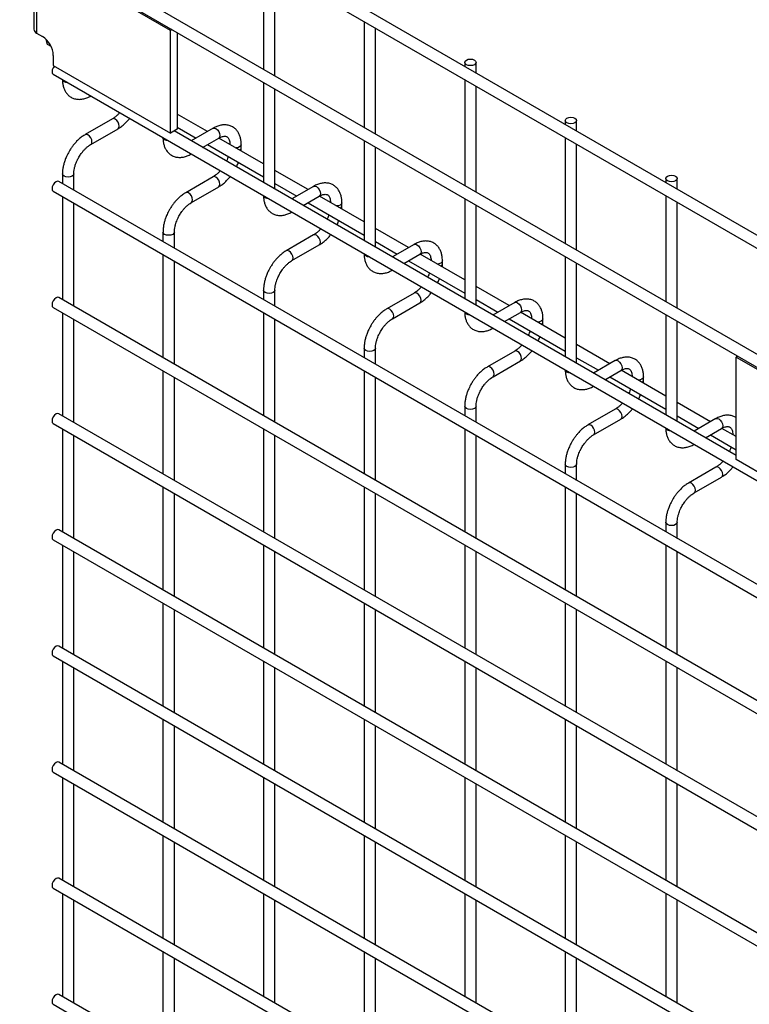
# Model space of a CAD drawing. Header units: inches. Extents: x 0.2 to 10.8, y 0.2 to 8.2.
# Tile 12 of 14: x 9.3 to 10.2, y 6.3 to 7.6. Entities that reach past the tile are written whole.
import ezdxf

# ---------------------------------------------------------------- set-up
doc = ezdxf.new("R2010")
doc.units = ezdxf.units.IN
doc.header["$MEASUREMENT"] = 0

msp = doc.modelspace()

# ---------------------------------------------------------------- linework, layer by layer
for p, q in [((10.32772, 7.20584), (9.30498, 7.79625)), ((9.29771, 7.78365), (10.32044, 7.19324)), ((9.44772, 7.54268), (9.25487, 7.65401)), ((10.32772, 7.05366), (9.30498, 7.64407)), ((9.29771, 7.63148), (10.32044, 7.04107)), ((9.56663, 7.62841), (9.56663, 7.49303)), ((9.58118, 7.48463), (9.58118, 7.62001)), ((9.2729, 7.58156), (9.2729, 7.54445)), ((9.27647, 7.57659), (9.27647, 7.53947)), ((9.6952, 7.55419), (9.6952, 7.41881)), ((9.27647, 7.53947), (9.28386, 7.53521)), ((9.44962, 7.54378), (9.44772, 7.54268)), ((9.44772, 7.41166), (9.44772, 7.54268)), ((9.45633, 7.53991), (9.45633, 7.41664)), ((9.70974, 7.41041), (9.70974, 7.54579)), ((9.29035, 7.52492), (9.28886, 7.53126)), ((9.29512, 7.52217), (9.29035, 7.52492)), ((9.29788, 7.51093), (9.29788, 7.49817)), ((9.82376, 7.50198), (9.82376, 7.49676)), ((9.83831, 7.48837), (9.83831, 7.50198)), ((9.29788, 7.49817), (9.44772, 7.41166)), ((9.29771, 7.48673), (10.32044, 6.89631)), ((9.56663, 7.47623), (9.56663, 7.34828)), ((9.82376, 7.47997), (9.82376, 7.34459)), ((9.58118, 7.33988), (9.58118, 7.46783)), ((9.83831, 7.33619), (9.83831, 7.47157)), ((9.37344, 7.42976), (9.33853, 7.40961)), ((9.49501, 7.41364), (9.45633, 7.43597)), ((9.95233, 7.42776), (9.95233, 7.42254)), ((9.96687, 7.41415), (9.96687, 7.42776)), ((9.3458, 7.39702), (9.38071, 7.41717)), ((9.45633, 7.41664), (9.44772, 7.41166)), ((10.17077, 6.99952), (9.45227, 7.41429)), ((9.45261, 7.4141), (9.45261, 7.41449)), ((9.45633, 7.41918), (9.48046, 7.40524)), ((9.502, 7.41768), (9.47421, 7.40163)), ((9.48875, 7.39323), (9.50927, 7.40508)), ((9.56663, 7.3723), (9.50959, 7.40522)), ((9.6952, 7.40201), (9.6952, 7.27406)), ((9.95233, 7.40575), (9.95233, 7.27037)), ((9.49501, 7.39685), (9.56663, 7.3555)), ((9.53817, 7.393), (9.53817, 7.39679)), ((9.70974, 7.26566), (9.70974, 7.39362)), ((9.96687, 7.26197), (9.96687, 7.39735)), ((9.62358, 7.33942), (9.58118, 7.3639)), ((9.3095, 7.35933), (9.3095, 7.34718)), ((9.32405, 7.33878), (9.32405, 7.35933)), ((9.502, 7.35554), (9.46709, 7.33539)), ((10.08089, 7.35354), (10.08089, 7.34832)), ((10.09544, 7.33993), (10.09544, 7.35354)), ((10.32772, 6.75938), (9.30498, 7.34979)), ((9.47437, 7.3228), (9.50927, 7.34295)), ((9.58118, 7.3471), (9.60903, 7.33102)), ((9.63056, 7.34346), (9.60277, 7.32741)), ((9.29771, 7.33719), (10.32044, 6.74678)), ((9.3095, 7.33039), (9.3095, 7.19872)), ((9.61732, 7.31901), (9.63784, 7.33086)), ((9.6952, 7.29808), (9.63816, 7.331)), ((9.82376, 7.32779), (9.82376, 7.19984)), ((10.08089, 7.33153), (10.08089, 7.19615)), ((9.32405, 7.19032), (9.32405, 7.32199)), ((9.62358, 7.32263), (9.6952, 7.28128)), ((9.66674, 7.31878), (9.66674, 7.32257)), ((9.83831, 7.19144), (9.83831, 7.3194)), ((10.09544, 7.18775), (10.09544, 7.32313)), ((9.75214, 7.2652), (9.70974, 7.28968)), ((9.43807, 7.28512), (9.43807, 7.27296)), ((9.45261, 7.26457), (9.45261, 7.28512)), ((9.63056, 7.28132), (9.59566, 7.26117)), ((9.60293, 7.24858), (9.63784, 7.26873)), ((9.70974, 7.27288), (9.73759, 7.25681)), ((9.75913, 7.26924), (9.73134, 7.25319)), ((9.43807, 7.25617), (9.43807, 7.1245)), ((9.74588, 7.2448), (9.7664, 7.25664)), ((9.82376, 7.22386), (9.76672, 7.25678)), ((9.95233, 7.25358), (9.95233, 7.12562)), ((9.45261, 7.1161), (9.45261, 7.24777)), ((9.75214, 7.24841), (9.82376, 7.20706)), ((9.7953, 7.24456), (9.7953, 7.24835)), ((9.96687, 7.11722), (9.96687, 7.24518)), ((9.88071, 7.19098), (9.83831, 7.21546)), ((10.32772, 6.61092), (9.30498, 7.20133)), ((9.56663, 7.2109), (9.56663, 7.19874)), ((9.58118, 7.19035), (9.58118, 7.2109)), ((9.75913, 7.20711), (9.72422, 7.18696)), ((9.29771, 7.18873), (10.32044, 6.59832)), ((9.7315, 7.17436), (9.7664, 7.19451)), ((9.83831, 7.19867), (9.86616, 7.18259)), ((9.88769, 7.19502), (9.8599, 7.17897)), ((9.3095, 7.18192), (9.3095, 7.05026)), ((9.56663, 7.18195), (9.56663, 7.05028)), ((9.87445, 7.17058), (9.89497, 7.18242)), ((9.88071, 7.17419), (9.95233, 7.13284)), ((9.95233, 7.14964), (9.89529, 7.18257)), ((9.92387, 7.17035), (9.92387, 7.17413)), ((10.08089, 7.17936), (10.08089, 7.0514)), ((9.32405, 7.04186), (9.32405, 7.17353)), ((9.58118, 7.04188), (9.58118, 7.17355)), ((10.09544, 7.043), (10.09544, 7.17096)), ((9.6952, 7.13668), (9.6952, 7.12452)), ((9.70974, 7.11613), (9.70974, 7.13668)), ((10.00927, 7.11677), (9.96687, 7.14124)), ((9.88769, 7.13289), (9.85279, 7.11274)), ((9.96687, 7.12445), (9.99472, 7.10837)), ((10.17267, 7.12637), (10.17077, 7.12527)), ((10.17077, 6.99426), (10.17077, 7.12527)), ((10.17077, 7.12527), (10.36361, 7.01395)), ((9.86006, 7.10014), (9.89497, 7.12029)), ((10.01626, 7.1208), (9.98847, 7.10476)), ((9.43807, 7.10771), (9.43807, 6.97604)), ((9.45261, 6.96764), (9.45261, 7.09931)), ((9.6952, 7.10773), (9.6952, 6.97606)), ((9.70974, 6.96767), (9.70974, 7.09933)), ((10.00301, 7.09636), (10.02353, 7.1082)), ((10.00927, 7.09997), (10.08089, 7.05862)), ((10.08089, 7.07542), (10.02385, 7.10835)), ((10.05243, 7.09613), (10.05243, 7.09991)), ((9.82376, 7.06246), (9.82376, 7.05031)), ((9.83831, 7.04191), (9.83831, 7.06246)), ((10.13784, 7.04255), (10.09544, 7.06702)), ((10.32772, 6.46245), (9.30498, 7.05287)), ((10.01626, 7.05867), (9.98135, 7.03852)), ((10.09544, 7.05023), (10.12329, 7.03415)), ((9.29771, 7.04027), (10.32044, 6.44986)), ((9.98863, 7.02592), (10.02353, 7.04607)), ((10.14482, 7.04658), (10.11703, 7.03054)), ((9.3095, 7.03346), (9.3095, 6.9018)), ((9.32405, 6.8934), (9.32405, 7.02507)), ((9.56663, 7.03349), (9.56663, 6.90182)), ((9.58118, 6.89342), (9.58118, 7.02509)), ((9.82376, 7.03351), (9.82376, 6.90184)), ((9.83831, 6.89345), (9.83831, 7.02511)), ((10.13158, 7.02214), (10.1521, 7.03398)), ((10.13784, 7.02575), (10.17077, 7.00674)), ((10.17077, 7.02354), (10.15242, 7.03413)), ((9.95233, 6.98824), (9.95233, 6.97609)), ((9.96687, 6.96769), (9.96687, 6.98824)), ((10.32061, 6.90775), (10.17077, 6.99426)), ((10.14482, 6.98445), (10.10992, 6.9643)), ((10.11719, 6.9517), (10.1521, 6.97185)), ((9.43807, 6.95924), (9.43807, 6.82758)), ((9.45261, 6.81918), (9.45261, 6.95085)), ((9.6952, 6.95927), (9.6952, 6.8276)), ((9.70974, 6.8192), (9.70974, 6.95087)), ((9.95233, 6.95929), (9.95233, 6.82763)), ((9.96687, 6.81923), (9.96687, 6.95089)), ((10.08089, 6.91402), (10.08089, 6.90187)), ((10.09544, 6.89347), (10.09544, 6.91402)), ((10.32772, 6.31399), (9.30498, 6.9044)), ((9.29771, 6.89181), (10.32044, 6.3014)), ((9.3095, 6.885), (9.3095, 6.75333)), ((9.56663, 6.88502), (9.56663, 6.75336)), ((9.82376, 6.88505), (9.82376, 6.75338)), ((10.08089, 6.88507), (10.08089, 6.75341)), ((9.32405, 6.74494), (9.32405, 6.8766)), ((9.58118, 6.74496), (9.58118, 6.87663)), ((9.83831, 6.74499), (9.83831, 6.87665)), ((10.09544, 6.74501), (10.09544, 6.87668)), ((9.43807, 6.81078), (9.43807, 6.67911)), ((9.6952, 6.81081), (9.6952, 6.67914)), ((9.95233, 6.81083), (9.95233, 6.67916)), ((9.45261, 6.67072), (9.45261, 6.80238)), ((9.70974, 6.67074), (9.70974, 6.80241)), ((9.96687, 6.67077), (9.96687, 6.80243)), ((10.32772, 6.16553), (9.30498, 6.75594)), ((9.29771, 6.74335), (10.32044, 6.15293)), ((9.3095, 6.73654), (9.3095, 6.60487)), ((9.56663, 6.73656), (9.56663, 6.6049)), ((9.82376, 6.73659), (9.82376, 6.60492)), ((10.08089, 6.73661), (10.08089, 6.60494)), ((9.32405, 6.59647), (9.32405, 6.72814)), ((9.58118, 6.5965), (9.58118, 6.72817)), ((9.83831, 6.59652), (9.83831, 6.72819)), ((10.09544, 6.59655), (10.09544, 6.72821)), ((9.43807, 6.66232), (9.43807, 6.53065)), ((9.6952, 6.66234), (9.6952, 6.53068)), ((9.95233, 6.66237), (9.95233, 6.5307)), ((9.45261, 6.52226), (9.45261, 6.65392)), ((9.70974, 6.52228), (9.70974, 6.65395)), ((9.96687, 6.5223), (9.96687, 6.65397)), ((10.32772, 6.01707), (9.30498, 6.60748)), ((9.29771, 6.59488), (10.32044, 6.00447)), ((9.3095, 6.58808), (9.3095, 6.45641)), ((9.56663, 6.5881), (9.56663, 6.45643)), ((9.82376, 6.58812), (9.82376, 6.45646)), ((10.08089, 6.58815), (10.08089, 6.45648)), ((9.32405, 6.44801), (9.32405, 6.57968)), ((9.58118, 6.44804), (9.58118, 6.5797)), ((9.83831, 6.44806), (9.83831, 6.57973)), ((10.09544, 6.44809), (10.09544, 6.57975)), ((9.43807, 6.51386), (9.43807, 6.38219)), ((9.6952, 6.51388), (9.6952, 6.38222)), ((9.95233, 6.51391), (9.95233, 6.38224)), ((9.45261, 6.37379), (9.45261, 6.50546)), ((9.70974, 6.37382), (9.70974, 6.50548)), ((9.96687, 6.37384), (9.96687, 6.50551)), ((10.32772, 5.86861), (9.30498, 6.45902)), ((9.29771, 6.44642), (10.32044, 5.85601)), ((9.3095, 6.43961), (9.3095, 6.30795)), ((9.56663, 6.43964), (9.56663, 6.30797)), ((9.58118, 6.29958), (9.58118, 6.43124)), ((9.82376, 6.43966), (9.82376, 6.308)), ((9.83831, 6.2996), (9.83831, 6.43127)), ((10.08089, 6.43969), (10.08089, 6.30802)), ((10.09544, 6.29962), (10.09544, 6.43129)), ((9.32405, 6.29955), (9.32405, 6.43122)), ((9.43807, 6.3654), (9.43807, 6.23373)), ((9.45261, 6.22533), (9.45261, 6.357)), ((9.6952, 6.36542), (9.6952, 6.23375)), ((9.70974, 6.22536), (9.70974, 6.35702)), ((9.95233, 6.36544), (9.95233, 6.23378)), ((9.96687, 6.22538), (9.96687, 6.35705)), ((10.32772, 5.72015), (9.30498, 6.31056)), ((9.29771, 6.29796), (10.32044, 5.70755))]:
    msp.add_line(p, q)
at = {"flags": 128}
for points in [[(9.83618, 7.50495), (9.83775, 7.50359), (9.83831, 7.50198), (9.83775, 7.50037), (9.83618, 7.49901), (9.83382, 7.4981), (9.83103, 7.49778), (9.82825, 7.4981), (9.82589, 7.49901), (9.82431, 7.50037), (9.82376, 7.50198), (9.82431, 7.50359), (9.82589, 7.50495), (9.82825, 7.50586), (9.83103, 7.50618), (9.83382, 7.50586), (9.83618, 7.50495)], [(9.29933, 7.49732), (9.29771, 7.49512), (9.2966, 7.49255), (9.2962, 7.49006), (9.2966, 7.48801), (9.29771, 7.48673), (9.29771, 7.48673)], [(9.31163, 7.47714), (9.31006, 7.4785), (9.30951, 7.47991)], [(9.31644, 7.47591), (9.31399, 7.47623), (9.31163, 7.47714)], [(9.38221, 7.4205), (9.38182, 7.42299), (9.38071, 7.42556), (9.37904, 7.42781), (9.37707, 7.4294), (9.3751, 7.43009), (9.37344, 7.42976)], [(9.96474, 7.43073), (9.96632, 7.42937), (9.96687, 7.42776), (9.96632, 7.42615), (9.96474, 7.42479), (9.96238, 7.42388), (9.9596, 7.42356), (9.95682, 7.42388), (9.95446, 7.42479), (9.95288, 7.42615), (9.95233, 7.42776), (9.95288, 7.42937), (9.95446, 7.43073), (9.95682, 7.43164), (9.9596, 7.43196), (9.96238, 7.43164), (9.96474, 7.43073)], [(9.38071, 7.41717), (9.38071, 7.41717), (9.38182, 7.41845), (9.38221, 7.4205)], [(9.502, 7.41768), (9.50367, 7.418), (9.50564, 7.41731)], [(9.50564, 7.41731), (9.5076, 7.41573), (9.50927, 7.41348), (9.51039, 7.41091), (9.51078, 7.40841), (9.51039, 7.40636), (9.50927, 7.40508), (9.50927, 7.40508)], [(9.34217, 7.40925), (9.3402, 7.40994), (9.33853, 7.40961), (9.33851, 7.4096)], [(9.34579, 7.39701), (9.3458, 7.39702), (9.34692, 7.3983), (9.34731, 7.40034), (9.34692, 7.40284), (9.3458, 7.40541), (9.34413, 7.40766), (9.34217, 7.40925)], [(9.4402, 7.40292), (9.43862, 7.40428), (9.43807, 7.4057)], [(9.445, 7.4017), (9.44256, 7.40201), (9.4402, 7.40292)], [(9.53817, 7.39677), (9.53762, 7.39518), (9.53604, 7.39382), (9.53368, 7.39291), (9.53146, 7.3926)], [(9.30498, 7.34979), (9.30331, 7.35011), (9.30135, 7.34943), (9.29938, 7.34784), (9.29771, 7.34559), (9.2966, 7.34302), (9.2962, 7.34052), (9.2966, 7.33848), (9.29771, 7.33719), (9.29771, 7.33719)], [(9.32405, 7.35935), (9.32405, 7.35933), (9.32349, 7.35773), (9.32192, 7.35637), (9.31956, 7.35546), (9.31677, 7.35514), (9.31399, 7.35546), (9.31163, 7.35637), (9.31006, 7.35773), (9.3095, 7.35933), (9.3095, 7.35936)], [(9.51078, 7.34628), (9.51039, 7.34877), (9.50927, 7.35135), (9.5076, 7.3536), (9.50564, 7.35518), (9.50367, 7.35587), (9.502, 7.35554)], [(10.09331, 7.35651), (10.09488, 7.35515), (10.09544, 7.35354), (10.09488, 7.35194), (10.09331, 7.35057), (10.09095, 7.34966), (10.08816, 7.34934), (10.08538, 7.34966), (10.08302, 7.35057), (10.08144, 7.35194), (10.08089, 7.35354), (10.08144, 7.35515), (10.08302, 7.35651), (10.08538, 7.35742), (10.08816, 7.35774), (10.09095, 7.35742), (10.09331, 7.35651)], [(9.50927, 7.34295), (9.50927, 7.34295), (9.51039, 7.34423), (9.51078, 7.34628)], [(9.63056, 7.34346), (9.63223, 7.34378), (9.6342, 7.3431)], [(9.6342, 7.3431), (9.63617, 7.34151), (9.63784, 7.33926), (9.63895, 7.33669), (9.63934, 7.33419), (9.63895, 7.33214), (9.63784, 7.33086), (9.63784, 7.33086)], [(9.47073, 7.33503), (9.46876, 7.33572), (9.46709, 7.33539), (9.46707, 7.33538)], [(9.47435, 7.32279), (9.47437, 7.3228), (9.47548, 7.32408), (9.47587, 7.32613), (9.47548, 7.32862), (9.47437, 7.33119), (9.4727, 7.33345), (9.47073, 7.33503)], [(9.56876, 7.3287), (9.56718, 7.33006), (9.56664, 7.33148)], [(9.57357, 7.32748), (9.57112, 7.32779), (9.56876, 7.3287)], [(9.66674, 7.32255), (9.66618, 7.32096), (9.66461, 7.3196), (9.66225, 7.31869), (9.66002, 7.31838)], [(9.45261, 7.28513), (9.45261, 7.28512), (9.45206, 7.28351), (9.45048, 7.28215), (9.44812, 7.28124), (9.44534, 7.28092), (9.44256, 7.28124), (9.4402, 7.28215), (9.43862, 7.28351), (9.43807, 7.28512), (9.43807, 7.28514)], [(9.63934, 7.27206), (9.63895, 7.27456), (9.63784, 7.27713), (9.63617, 7.27938), (9.6342, 7.28096), (9.63223, 7.28165), (9.63056, 7.28132)], [(9.63784, 7.26873), (9.63784, 7.26873), (9.63895, 7.27001), (9.63934, 7.27206)], [(9.75913, 7.26924), (9.7608, 7.26956), (9.76277, 7.26888)], [(9.76277, 7.26888), (9.76473, 7.26729), (9.7664, 7.26504), (9.76752, 7.26247), (9.76791, 7.25997), (9.76752, 7.25792), (9.7664, 7.25664), (9.7664, 7.25664)], [(9.5993, 7.26081), (9.59733, 7.2615), (9.59566, 7.26117), (9.59564, 7.26116)], [(9.60292, 7.24857), (9.60293, 7.24858), (9.60405, 7.24986), (9.60444, 7.25191), (9.60405, 7.25441), (9.60293, 7.25698), (9.60126, 7.25923), (9.5993, 7.26081)], [(9.69733, 7.25448), (9.69575, 7.25584), (9.6952, 7.25726)], [(9.70213, 7.25326), (9.69969, 7.25357), (9.69733, 7.25448)], [(9.7953, 7.24833), (9.79475, 7.24674), (9.79317, 7.24538), (9.79081, 7.24447), (9.78859, 7.24416)], [(9.30498, 7.20133), (9.30331, 7.20165), (9.30135, 7.20097), (9.29938, 7.19938), (9.29771, 7.19713), (9.2966, 7.19456), (9.2962, 7.19206), (9.2966, 7.19001), (9.29771, 7.18873), (9.29771, 7.18873)], [(9.58118, 7.21091), (9.58118, 7.2109), (9.58062, 7.20929), (9.57905, 7.20793), (9.57669, 7.20702), (9.5739, 7.2067), (9.57112, 7.20702), (9.56876, 7.20793), (9.56718, 7.20929), (9.56663, 7.2109), (9.56663, 7.21092)], [(9.76791, 7.19784), (9.76752, 7.20034), (9.7664, 7.20291), (9.76473, 7.20516), (9.76277, 7.20675), (9.7608, 7.20743), (9.75913, 7.20711)], [(9.72786, 7.1866), (9.72589, 7.18728), (9.72422, 7.18696), (9.7242, 7.18694)], [(9.73148, 7.17435), (9.7315, 7.17436), (9.73261, 7.17564), (9.733, 7.17769), (9.73261, 7.18019), (9.7315, 7.18276), (9.72983, 7.18501), (9.72786, 7.1866)], [(9.7664, 7.19451), (9.7664, 7.19451), (9.76752, 7.19579), (9.76791, 7.19784)], [(9.88769, 7.19502), (9.88936, 7.19534), (9.89133, 7.19466)], [(9.89133, 7.19466), (9.8933, 7.19307), (9.89497, 7.19082), (9.89608, 7.18825), (9.89647, 7.18575), (9.89608, 7.1837), (9.89497, 7.18242), (9.89497, 7.18242)], [(9.82589, 7.18026), (9.82431, 7.18163), (9.82377, 7.18304)], [(9.8307, 7.17904), (9.82825, 7.17935), (9.82589, 7.18026)], [(9.92387, 7.17411), (9.92331, 7.17252), (9.92174, 7.17116), (9.91938, 7.17025), (9.91715, 7.16994)], [(9.70974, 7.13669), (9.70974, 7.13668), (9.70919, 7.13507), (9.70761, 7.13371), (9.70525, 7.1328), (9.70247, 7.13248), (9.69969, 7.1328), (9.69733, 7.13371), (9.69575, 7.13507), (9.6952, 7.13668), (9.6952, 7.1367)], [(9.89647, 7.12362), (9.89608, 7.12612), (9.89497, 7.12869), (9.8933, 7.13094), (9.89133, 7.13253), (9.88936, 7.13321), (9.88769, 7.13289)], [(9.89497, 7.12029), (9.89497, 7.12029), (9.89608, 7.12157), (9.89647, 7.12362)], [(9.85643, 7.11238), (9.85446, 7.11306), (9.85279, 7.11274), (9.85277, 7.11272)], [(9.86005, 7.10013), (9.86006, 7.10014), (9.86118, 7.10142), (9.86157, 7.10347), (9.86118, 7.10597), (9.86006, 7.10854), (9.85839, 7.11079), (9.85643, 7.11238)], [(10.01626, 7.1208), (10.01793, 7.12112), (10.0199, 7.12044)], [(10.0199, 7.12044), (10.02186, 7.11885), (10.02353, 7.1166), (10.02465, 7.11403), (10.02504, 7.11153), (10.02465, 7.10949), (10.02353, 7.1082), (10.02353, 7.1082)], [(9.95446, 7.10604), (9.95288, 7.10741), (9.95233, 7.10882)], [(9.95926, 7.10482), (9.95682, 7.10513), (9.95446, 7.10604)], [(10.05243, 7.09989), (10.05188, 7.09831), (10.0503, 7.09694), (10.04794, 7.09603), (10.04572, 7.09573)], [(9.83831, 7.06247), (9.83831, 7.06246), (9.83775, 7.06085), (9.83618, 7.05949), (9.83382, 7.05858), (9.83103, 7.05826), (9.82825, 7.05858), (9.82589, 7.05949), (9.82431, 7.06085), (9.82376, 7.06246), (9.82376, 7.06248)], [(9.30498, 7.05287), (9.30331, 7.05319), (9.30135, 7.05251), (9.29938, 7.05092), (9.29771, 7.04867), (9.2966, 7.0461), (9.2962, 7.0436), (9.2966, 7.04155), (9.29771, 7.04027), (9.29771, 7.04027)], [(10.02504, 7.0494), (10.02465, 7.0519), (10.02353, 7.05447), (10.02186, 7.05672), (10.0199, 7.05831), (10.01793, 7.05899), (10.01626, 7.05867)], [(10.02353, 7.04607), (10.02353, 7.04607), (10.02465, 7.04735), (10.02504, 7.0494)], [(9.98499, 7.03816), (9.98302, 7.03884), (9.98135, 7.03852), (9.98133, 7.0385)], [(9.98861, 7.02591), (9.98863, 7.02592), (9.98974, 7.0272), (9.99013, 7.02925), (9.98974, 7.03175), (9.98863, 7.03432), (9.98696, 7.03657), (9.98499, 7.03816)], [(10.14482, 7.04658), (10.14649, 7.0469), (10.14846, 7.04622)], [(10.14846, 7.04622), (10.15043, 7.04463), (10.1521, 7.04238), (10.15321, 7.03981), (10.1536, 7.03731), (10.15321, 7.03527), (10.1521, 7.03398), (10.1521, 7.03398)], [(10.08302, 7.03183), (10.08144, 7.03319), (10.0809, 7.0346)], [(10.08783, 7.0306), (10.08538, 7.03092), (10.08302, 7.03183)], [(9.96687, 6.98825), (9.96687, 6.98824), (9.96632, 6.98663), (9.96474, 6.98527), (9.96238, 6.98436), (9.9596, 6.98404), (9.95682, 6.98436), (9.95446, 6.98527), (9.95288, 6.98663), (9.95233, 6.98824), (9.95233, 6.98826)], [(10.1536, 6.97518), (10.15321, 6.97768), (10.1521, 6.98025), (10.15043, 6.9825), (10.14846, 6.98409), (10.14649, 6.98477), (10.14482, 6.98445)], [(10.1521, 6.97185), (10.1521, 6.97185), (10.15321, 6.97314), (10.1536, 6.97518)], [(10.11356, 6.96394), (10.11159, 6.96462), (10.10992, 6.9643), (10.1099, 6.96429)], [(10.11718, 6.95169), (10.11719, 6.9517), (10.11831, 6.95298), (10.1187, 6.95503), (10.11831, 6.95753), (10.11719, 6.9601), (10.11552, 6.96235), (10.11356, 6.96394)], [(10.09544, 6.91403), (10.09544, 6.91402), (10.09488, 6.91241), (10.09331, 6.91105), (10.09095, 6.91014), (10.08816, 6.90982), (10.08538, 6.91014), (10.08302, 6.91105), (10.08144, 6.91241), (10.08089, 6.91402), (10.08089, 6.91404)], [(9.30498, 6.9044), (9.30331, 6.90473), (9.30135, 6.90404), (9.29938, 6.90246), (9.29771, 6.90021), (9.2966, 6.89764), (9.2962, 6.89514), (9.2966, 6.89309), (9.29771, 6.89181), (9.29771, 6.89181)], [(9.30498, 6.75594), (9.30331, 6.75627), (9.30135, 6.75558), (9.29938, 6.75399), (9.29771, 6.75174), (9.2966, 6.74917), (9.2962, 6.74668), (9.2966, 6.74463), (9.29771, 6.74335), (9.29771, 6.74335)], [(9.30498, 6.60748), (9.30331, 6.6078), (9.30135, 6.60712), (9.29938, 6.60553), (9.29771, 6.60328), (9.2966, 6.60071), (9.2962, 6.59821), (9.2966, 6.59617), (9.29771, 6.59488), (9.29771, 6.59488)], [(9.30498, 6.45902), (9.30331, 6.45934), (9.30135, 6.45866), (9.29938, 6.45707), (9.29771, 6.45482), (9.2966, 6.45225), (9.2962, 6.44975), (9.2966, 6.4477), (9.29771, 6.44642), (9.29771, 6.44642)], [(9.30498, 6.31056), (9.30331, 6.31088), (9.30135, 6.3102), (9.29938, 6.30861), (9.29771, 6.30636), (9.2966, 6.30379), (9.2962, 6.30129), (9.2966, 6.29924), (9.29771, 6.29796), (9.29771, 6.29796)]]:
    msp.add_lwpolyline(points, dxfattribs=at)
for centre, radius, start, end in [((9.279, 7.54505), 0.00613, 185.6948, 245.62534), ((9.26745, 7.50955), 0.03046, 2.60548, 57.39452), ((9.53416, 7.39363), 0.00407, 296.52336, 350.80925), ((9.66272, 7.31941), 0.00407, 296.52336, 350.80925), ((9.79129, 7.2452), 0.00407, 296.52336, 350.80925), ((9.91985, 7.17098), 0.00407, 296.52336, 350.80925), ((10.04842, 7.09676), 0.00407, 296.52336, 350.80925)]:
    msp.add_arc(centre, radius, start, end)
for points, knots in [([(9.30956, 7.48013), (9.30956, 7.47908), (9.30956, 7.47641), (9.31021, 7.47238), (9.31148, 7.46808), (9.31345, 7.46414), (9.31613, 7.46066), (9.31955, 7.45779), (9.32375, 7.45569), (9.32843, 7.45466), (9.33332, 7.45469), (9.33815, 7.45569), (9.34235, 7.45722), (9.34485, 7.45869), (9.34579, 7.45924)], [0, 0, 0, 0, 0.0543995, 0.1371727, 0.2209319, 0.3053076, 0.3903761, 0.4772087, 0.5681631, 0.6667502, 0.7577184, 0.8508237, 0.9442017, 1, 1, 1, 1]), ([(9.38269, 7.43767), (9.38238, 7.4373), (9.38126, 7.43598), (9.37918, 7.43397), (9.3765, 7.43175), (9.37454, 7.43035), (9.37356, 7.42985), (9.37344, 7.42979)], [0, 0, 0, 0, 0.1063778, 0.3809719, 0.668987, 0.9619448, 1, 1, 1, 1]), ([(9.3807, 7.41726), (9.38136, 7.41762), (9.3835, 7.41878), (9.38689, 7.42138), (9.39069, 7.42481), (9.39352, 7.42781), (9.39501, 7.42969), (9.39548, 7.43029)], [0, 0, 0, 0, 0.12332, 0.4000481, 0.657251, 0.892098, 1, 1, 1, 1]), ([(9.53811, 7.39676), (9.53811, 7.39784), (9.53811, 7.40052), (9.53745, 7.40456), (9.53617, 7.40884), (9.53419, 7.41277), (9.5315, 7.41623), (9.52807, 7.41908), (9.52385, 7.42116), (9.51917, 7.42216), (9.51427, 7.4221), (9.50945, 7.42107), (9.50533, 7.41955), (9.50289, 7.4181), (9.50201, 7.41758)], [0, 0, 0, 0, 0.05559168, 0.13852726, 0.22244671, 0.30698016, 0.39221773, 0.47926196, 0.57051332, 0.66951294, 0.76072558, 0.85405056, 0.947574, 1, 1, 1, 1]), ([(9.33854, 7.40952), (9.33793, 7.4092), (9.33584, 7.40807), (9.33248, 7.40551), (9.32863, 7.40207), (9.32545, 7.39866), (9.3227, 7.39527), (9.32022, 7.39183), (9.31869, 7.38929), (9.31791, 7.38799)], [0, 0, 0, 0, 0.0760538, 0.2630206, 0.4373521, 0.5977863, 0.7196031, 0.8574438, 1, 1, 1, 1]), ([(9.43813, 7.40591), (9.43813, 7.40486), (9.43813, 7.40219), (9.43878, 7.39816), (9.44005, 7.39386), (9.44202, 7.38992), (9.44469, 7.38645), (9.44812, 7.38357), (9.45232, 7.38147), (9.457, 7.38044), (9.46189, 7.38047), (9.46672, 7.38147), (9.47091, 7.383), (9.47342, 7.38447), (9.47436, 7.38502)], [0, 0, 0, 0, 0.0543995, 0.1371727, 0.2209319, 0.3053076, 0.3903761, 0.4772087, 0.5681631, 0.6667502, 0.7577184, 0.8508237, 0.9442017, 1, 1, 1, 1]), ([(9.50927, 7.40505), (9.51004, 7.40548), (9.51171, 7.40639), (9.51404, 7.40719), (9.5162, 7.40758), (9.51801, 7.40754), (9.51952, 7.40711), (9.5207, 7.40635), (9.52185, 7.40494), (9.5228, 7.40297), (9.52341, 7.40028), (9.52369, 7.39815), (9.52362, 7.39685), (9.52361, 7.39678)], [0, 0, 0, 0, 0.07634055, 0.16464655, 0.25448909, 0.34847213, 0.45357193, 0.58969714, 0.6956808, 0.79664309, 0.89592581, 0.99424695, 1, 1, 1, 1]), ([(9.31791, 7.38799), (9.3168, 7.38593), (9.31523, 7.38303), (9.31336, 7.37859), (9.31199, 7.37478), (9.31074, 7.37025), (9.30989, 7.3656), (9.30948, 7.36191), (9.30955, 7.35987), (9.30956, 7.35936)], [0, 0, 0, 0, 0.2211397, 0.3113024, 0.4598978, 0.6125922, 0.7749994, 0.9430444, 1, 1, 1, 1]), ([(9.33051, 7.38072), (9.33152, 7.38236), (9.33294, 7.38466), (9.33531, 7.38776), (9.33741, 7.3902), (9.33999, 7.39277), (9.34268, 7.39499), (9.34467, 7.39641), (9.34567, 7.39692), (9.34579, 7.39698)], [0, 0, 0, 0, 0.2331862, 0.328025, 0.4833317, 0.6413519, 0.8071191, 0.9757554, 1, 1, 1, 1]), ([(9.53791, 7.38887), (9.53802, 7.38976), (9.53819, 7.39116), (9.53813, 7.39249), (9.53811, 7.39298)], [0, 0, 0, 0, 0.6294907, 1, 1, 1, 1]), ([(9.32407, 7.35935), (9.32409, 7.36041), (9.32415, 7.36263), (9.32479, 7.3664), (9.32576, 7.37005), (9.32696, 7.37343), (9.32843, 7.37691), (9.32974, 7.37932), (9.33051, 7.38072)], [0, 0, 0, 0, 0.16932297, 0.3523726, 0.53405192, 0.66757632, 0.80563513, 1, 1, 1, 1]), ([(9.52159, 7.3815), (9.52129, 7.38065), (9.52063, 7.37876), (9.51984, 7.37678), (9.51927, 7.3757), (9.51924, 7.37564)], [0, 0, 0, 0, 0.4389224, 0.9649493, 1, 1, 1, 1]), ([(9.51125, 7.36345), (9.51094, 7.36308), (9.50983, 7.36176), (9.50774, 7.35975), (9.50507, 7.35753), (9.5031, 7.35613), (9.50212, 7.35563), (9.50201, 7.35557)], [0, 0, 0, 0, 0.1063778, 0.3809719, 0.668987, 0.9619448, 1, 1, 1, 1]), ([(9.5318, 7.36838), (9.53221, 7.36915), (9.53306, 7.37076), (9.53388, 7.37269), (9.53428, 7.37384), (9.53438, 7.37412)], [0, 0, 0, 0, 0.4089764, 0.8583617, 1, 1, 1, 1]), ([(9.50926, 7.34304), (9.50992, 7.3434), (9.51207, 7.34456), (9.51545, 7.34716), (9.51926, 7.35059), (9.52208, 7.35359), (9.52357, 7.35547), (9.52404, 7.35607)], [0, 0, 0, 0, 0.12332, 0.4000481, 0.657251, 0.892098, 1, 1, 1, 1]), ([(9.66668, 7.32254), (9.66668, 7.32362), (9.66667, 7.3263), (9.66601, 7.33034), (9.66473, 7.33463), (9.66275, 7.33855), (9.66007, 7.34201), (9.65663, 7.34486), (9.65242, 7.34694), (9.64773, 7.34794), (9.64284, 7.34788), (9.63802, 7.34685), (9.63389, 7.34533), (9.63145, 7.34388), (9.63058, 7.34337)], [0, 0, 0, 0, 0.05559168, 0.13852726, 0.22244671, 0.30698016, 0.39221773, 0.47926196, 0.57051332, 0.66951294, 0.76072558, 0.85405056, 0.947574, 1, 1, 1, 1]), ([(9.46711, 7.3353), (9.4665, 7.33498), (9.4644, 7.33385), (9.46105, 7.33129), (9.4572, 7.32785), (9.45401, 7.32444), (9.45126, 7.32105), (9.44879, 7.31761), (9.44726, 7.31507), (9.44648, 7.31378)], [0, 0, 0, 0, 0.0760538, 0.2630206, 0.4373521, 0.5977863, 0.7196031, 0.8574438, 1, 1, 1, 1]), ([(9.56669, 7.3317), (9.56669, 7.33064), (9.56669, 7.32797), (9.56734, 7.32394), (9.56861, 7.31964), (9.57058, 7.3157), (9.57326, 7.31223), (9.57668, 7.30935), (9.58088, 7.30725), (9.58556, 7.30622), (9.59045, 7.30625), (9.59528, 7.30725), (9.59948, 7.30878), (9.60198, 7.31025), (9.60292, 7.3108)], [0, 0, 0, 0, 0.0543995, 0.1371727, 0.2209319, 0.3053076, 0.3903761, 0.4772087, 0.5681631, 0.6667502, 0.7577184, 0.8508237, 0.9442017, 1, 1, 1, 1]), ([(9.63783, 7.33083), (9.63861, 7.33126), (9.64028, 7.33218), (9.64261, 7.33297), (9.64477, 7.33336), (9.64657, 7.33332), (9.64809, 7.33289), (9.64926, 7.33213), (9.65041, 7.33072), (9.65136, 7.32875), (9.65198, 7.32606), (9.65226, 7.32393), (9.65218, 7.32263), (9.65218, 7.32256)], [0, 0, 0, 0, 0.0763405, 0.1646466, 0.2544891, 0.3484721, 0.4535719, 0.5896971, 0.6956808, 0.7966431, 0.8959258, 0.9942469, 1, 1, 1, 1]), ([(9.44648, 7.31378), (9.44536, 7.31171), (9.44379, 7.30881), (9.44193, 7.30437), (9.44056, 7.30056), (9.43931, 7.29603), (9.43846, 7.29138), (9.43804, 7.28769), (9.43811, 7.28565), (9.43813, 7.28514)], [0, 0, 0, 0, 0.2211397, 0.3113024, 0.4598978, 0.6125922, 0.7749994, 0.9430444, 1, 1, 1, 1]), ([(9.45907, 7.3065), (9.46008, 7.30814), (9.4615, 7.31044), (9.46388, 7.31354), (9.46598, 7.31598), (9.46856, 7.31855), (9.47125, 7.32077), (9.47323, 7.32219), (9.47423, 7.3227), (9.47436, 7.32277)], [0, 0, 0, 0, 0.2331862, 0.32802499, 0.48333175, 0.64135191, 0.80711907, 0.97575544, 1, 1, 1, 1]), ([(9.66648, 7.31466), (9.66658, 7.31554), (9.66676, 7.31694), (9.6667, 7.31827), (9.66668, 7.31876)], [0, 0, 0, 0, 0.6294907, 1, 1, 1, 1]), ([(9.45263, 7.28513), (9.45266, 7.2862), (9.45271, 7.28841), (9.45336, 7.29218), (9.45433, 7.29583), (9.45553, 7.29921), (9.457, 7.30269), (9.45831, 7.3051), (9.45907, 7.3065)], [0, 0, 0, 0, 0.169323, 0.3523726, 0.5340519, 0.6675763, 0.8056351, 1, 1, 1, 1]), ([(9.65015, 7.30728), (9.64985, 7.30643), (9.6492, 7.30454), (9.6484, 7.30256), (9.64784, 7.30149), (9.6478, 7.30142)], [0, 0, 0, 0, 0.4389224, 0.9649493, 1, 1, 1, 1]), ([(9.66037, 7.29416), (9.66077, 7.29493), (9.66162, 7.29654), (9.66244, 7.29847), (9.66285, 7.29962), (9.66294, 7.2999)], [0, 0, 0, 0, 0.4089764, 0.8583617, 1, 1, 1, 1]), ([(9.63982, 7.28923), (9.63951, 7.28886), (9.63839, 7.28754), (9.63631, 7.28553), (9.63363, 7.28331), (9.63167, 7.28191), (9.63069, 7.28141), (9.63057, 7.28135)], [0, 0, 0, 0, 0.1063778, 0.3809719, 0.668987, 0.9619448, 1, 1, 1, 1]), ([(9.63782, 7.26882), (9.63849, 7.26918), (9.64063, 7.27034), (9.64402, 7.27294), (9.64782, 7.27637), (9.65065, 7.27938), (9.65214, 7.28126), (9.65261, 7.28185)], [0, 0, 0, 0, 0.12332, 0.4000481, 0.657251, 0.892098, 1, 1, 1, 1]), ([(9.79524, 7.24833), (9.79524, 7.2494), (9.79524, 7.25208), (9.79458, 7.25612), (9.7933, 7.26041), (9.79132, 7.26433), (9.78863, 7.26779), (9.7852, 7.27064), (9.78098, 7.27272), (9.7763, 7.27372), (9.7714, 7.27366), (9.76658, 7.27263), (9.76246, 7.27111), (9.76002, 7.26967), (9.75914, 7.26915)], [0, 0, 0, 0, 0.0555917, 0.1385273, 0.2224467, 0.3069802, 0.3922177, 0.479262, 0.5705133, 0.6695129, 0.7607256, 0.8540506, 0.947574, 1, 1, 1, 1]), ([(9.59567, 7.26109), (9.59506, 7.26076), (9.59297, 7.25963), (9.58961, 7.25707), (9.58576, 7.25364), (9.58258, 7.25022), (9.57983, 7.24683), (9.57735, 7.24339), (9.57582, 7.24085), (9.57504, 7.23956)], [0, 0, 0, 0, 0.0760538, 0.2630206, 0.4373521, 0.5977863, 0.7196031, 0.8574438, 1, 1, 1, 1]), ([(9.69526, 7.25748), (9.69526, 7.25642), (9.69526, 7.25375), (9.69591, 7.24972), (9.69718, 7.24542), (9.69915, 7.24148), (9.70182, 7.23801), (9.70525, 7.23514), (9.70945, 7.23303), (9.71413, 7.232), (9.71902, 7.23203), (9.72385, 7.23303), (9.72804, 7.23456), (9.73055, 7.23603), (9.73148, 7.23658)], [0, 0, 0, 0, 0.0543995, 0.1371727, 0.2209319, 0.3053076, 0.3903761, 0.4772087, 0.5681631, 0.6667502, 0.7577184, 0.8508237, 0.9442017, 1, 1, 1, 1]), ([(9.7664, 7.25661), (9.76717, 7.25704), (9.76884, 7.25796), (9.77117, 7.25875), (9.77333, 7.25915), (9.77514, 7.2591), (9.77665, 7.25868), (9.77783, 7.25791), (9.77898, 7.25651), (9.77993, 7.25453), (9.78054, 7.25184), (9.78082, 7.24971), (9.78075, 7.24841), (9.78074, 7.24834)], [0, 0, 0, 0, 0.0763405, 0.1646466, 0.2544891, 0.3484721, 0.4535719, 0.5896971, 0.6956808, 0.7966431, 0.8959258, 0.9942469, 1, 1, 1, 1]), ([(9.57504, 7.23956), (9.57393, 7.23749), (9.57236, 7.23459), (9.57049, 7.23015), (9.56912, 7.22634), (9.56787, 7.22181), (9.56702, 7.21716), (9.56661, 7.21347), (9.56667, 7.21144), (9.56669, 7.21092)], [0, 0, 0, 0, 0.2211397, 0.3113024, 0.4598978, 0.6125922, 0.7749994, 0.9430444, 1, 1, 1, 1]), ([(9.58764, 7.23228), (9.58865, 7.23392), (9.59007, 7.23623), (9.59244, 7.23932), (9.59454, 7.24177), (9.59712, 7.24433), (9.59981, 7.24655), (9.6018, 7.24797), (9.6028, 7.24848), (9.60292, 7.24855)], [0, 0, 0, 0, 0.2331862, 0.328025, 0.4833317, 0.6413519, 0.8071191, 0.9757554, 1, 1, 1, 1]), ([(9.79504, 7.24044), (9.79515, 7.24132), (9.79532, 7.24272), (9.79526, 7.24405), (9.79524, 7.24454)], [0, 0, 0, 0, 0.6294907, 1, 1, 1, 1]), ([(9.5812, 7.21091), (9.58122, 7.21198), (9.58128, 7.21419), (9.58192, 7.21796), (9.58289, 7.22162), (9.58409, 7.22499), (9.58556, 7.22847), (9.58687, 7.23088), (9.58764, 7.23228)], [0, 0, 0, 0, 0.169323, 0.3523726, 0.5340519, 0.6675763, 0.8056351, 1, 1, 1, 1]), ([(9.77872, 7.23307), (9.77842, 7.23221), (9.77776, 7.23032), (9.77696, 7.22834), (9.7764, 7.22727), (9.77637, 7.2272)], [0, 0, 0, 0, 0.43892241, 0.96494932, 1, 1, 1, 1]), ([(9.78893, 7.21995), (9.78934, 7.22071), (9.79019, 7.22232), (9.79101, 7.22425), (9.79141, 7.22541), (9.79151, 7.22568)], [0, 0, 0, 0, 0.4089764, 0.8583617, 1, 1, 1, 1]), ([(9.76838, 7.21501), (9.76807, 7.21464), (9.76696, 7.21332), (9.76487, 7.21131), (9.7622, 7.20909), (9.76023, 7.20769), (9.75925, 7.20719), (9.75914, 7.20713)], [0, 0, 0, 0, 0.1063778, 0.3809719, 0.668987, 0.9619448, 1, 1, 1, 1]), ([(9.76639, 7.1946), (9.76705, 7.19496), (9.7692, 7.19612), (9.77258, 7.19872), (9.77639, 7.20216), (9.77921, 7.20516), (9.7807, 7.20704), (9.78117, 7.20763)], [0, 0, 0, 0, 0.12332, 0.4000481, 0.657251, 0.892098, 1, 1, 1, 1]), ([(9.92381, 7.17411), (9.92381, 7.17518), (9.9238, 7.17786), (9.92314, 7.1819), (9.92186, 7.18619), (9.91988, 7.19011), (9.9172, 7.19357), (9.91376, 7.19642), (9.90955, 7.1985), (9.90486, 7.19951), (9.89997, 7.19945), (9.89515, 7.19841), (9.89102, 7.19689), (9.88858, 7.19545), (9.88771, 7.19493)], [0, 0, 0, 0, 0.0555917, 0.1385273, 0.2224467, 0.3069802, 0.3922177, 0.479262, 0.5705133, 0.6695129, 0.7607256, 0.8540506, 0.947574, 1, 1, 1, 1]), ([(9.72424, 7.18687), (9.72363, 7.18654), (9.72153, 7.18541), (9.71818, 7.18285), (9.71433, 7.17942), (9.71114, 7.176), (9.70839, 7.17261), (9.70592, 7.16917), (9.70439, 7.16663), (9.70361, 7.16534)], [0, 0, 0, 0, 0.0760538, 0.2630206, 0.4373521, 0.5977863, 0.7196031, 0.8574438, 1, 1, 1, 1]), ([(9.7162, 7.15807), (9.71721, 7.1597), (9.71863, 7.16201), (9.72101, 7.1651), (9.72311, 7.16755), (9.72569, 7.17012), (9.72838, 7.17233), (9.73036, 7.17375), (9.73136, 7.17426), (9.73149, 7.17433)], [0, 0, 0, 0, 0.2331862, 0.328025, 0.4833317, 0.6413519, 0.8071191, 0.9757554, 1, 1, 1, 1]), ([(9.82382, 7.18326), (9.82382, 7.1822), (9.82382, 7.17954), (9.82447, 7.1755), (9.82574, 7.1712), (9.82771, 7.16726), (9.83039, 7.16379), (9.83381, 7.16092), (9.83801, 7.15881), (9.84269, 7.15778), (9.84758, 7.15781), (9.85241, 7.15881), (9.85661, 7.16034), (9.85911, 7.16181), (9.86005, 7.16236)], [0, 0, 0, 0, 0.0543995, 0.1371727, 0.2209319, 0.3053076, 0.3903761, 0.4772087, 0.5681631, 0.6667502, 0.7577184, 0.8508237, 0.9442017, 1, 1, 1, 1]), ([(9.89496, 7.18239), (9.89574, 7.18282), (9.89741, 7.18374), (9.89974, 7.18453), (9.9019, 7.18493), (9.9037, 7.18488), (9.90522, 7.18446), (9.90639, 7.18369), (9.90754, 7.18229), (9.90849, 7.18031), (9.90911, 7.17762), (9.90939, 7.17549), (9.90931, 7.1742), (9.90931, 7.17412)], [0, 0, 0, 0, 0.07634055, 0.16464655, 0.25448909, 0.34847213, 0.45357193, 0.58969714, 0.6956808, 0.79664309, 0.89592581, 0.99424695, 1, 1, 1, 1]), ([(9.70361, 7.16534), (9.70249, 7.16328), (9.70092, 7.16037), (9.69906, 7.15593), (9.69769, 7.15212), (9.69644, 7.1476), (9.69559, 7.14294), (9.69517, 7.13925), (9.69524, 7.13722), (9.69526, 7.1367)], [0, 0, 0, 0, 0.2211397, 0.3113024, 0.4598978, 0.6125922, 0.7749994, 0.9430444, 1, 1, 1, 1]), ([(9.92361, 7.16622), (9.92371, 7.1671), (9.92388, 7.1685), (9.92383, 7.16983), (9.92381, 7.17032)], [0, 0, 0, 0, 0.6294907, 1, 1, 1, 1]), ([(9.70976, 7.13669), (9.70979, 7.13776), (9.70984, 7.13997), (9.71049, 7.14374), (9.71146, 7.1474), (9.71266, 7.15077), (9.71413, 7.15425), (9.71544, 7.15666), (9.7162, 7.15807)], [0, 0, 0, 0, 0.169323, 0.3523726, 0.5340519, 0.6675763, 0.8056351, 1, 1, 1, 1]), ([(9.90728, 7.15885), (9.90698, 7.15799), (9.90633, 7.1561), (9.90553, 7.15412), (9.90497, 7.15305), (9.90493, 7.15298)], [0, 0, 0, 0, 0.43892241, 0.96494932, 1, 1, 1, 1]), ([(9.9175, 7.14573), (9.9179, 7.14649), (9.91875, 7.1481), (9.91957, 7.15004), (9.91998, 7.15119), (9.92007, 7.15146)], [0, 0, 0, 0, 0.4089764, 0.8583617, 1, 1, 1, 1]), ([(9.89695, 7.14079), (9.89664, 7.14042), (9.89552, 7.1391), (9.89344, 7.13709), (9.89076, 7.13488), (9.8888, 7.13347), (9.88782, 7.13297), (9.8877, 7.13291)], [0, 0, 0, 0, 0.1063778, 0.3809719, 0.668987, 0.9619448, 1, 1, 1, 1]), ([(9.89495, 7.12038), (9.89562, 7.12074), (9.89776, 7.1219), (9.90115, 7.12451), (9.90495, 7.12794), (9.90778, 7.13094), (9.90927, 7.13282), (9.90974, 7.13341)], [0, 0, 0, 0, 0.12332, 0.4000481, 0.657251, 0.892098, 1, 1, 1, 1]), ([(10.05237, 7.09989), (10.05237, 7.10096), (10.05237, 7.10364), (10.05171, 7.10768), (10.05043, 7.11197), (10.04845, 7.11589), (10.04576, 7.11935), (10.04233, 7.1222), (10.03811, 7.12428), (10.03343, 7.12529), (10.02853, 7.12523), (10.02371, 7.12419), (10.01959, 7.12267), (10.01715, 7.12123), (10.01627, 7.12071)], [0, 0, 0, 0, 0.0555917, 0.1385273, 0.2224467, 0.3069802, 0.3922177, 0.479262, 0.5705133, 0.6695129, 0.7607256, 0.8540506, 0.947574, 1, 1, 1, 1]), ([(9.8528, 7.11265), (9.85219, 7.11232), (9.8501, 7.11119), (9.84674, 7.10863), (9.84289, 7.1052), (9.83971, 7.10178), (9.83696, 7.09839), (9.83448, 7.09496), (9.83295, 7.09241), (9.83217, 7.09112)], [0, 0, 0, 0, 0.0760538, 0.2630206, 0.4373521, 0.5977863, 0.7196031, 0.8574438, 1, 1, 1, 1]), ([(9.84477, 7.08385), (9.84578, 7.08548), (9.8472, 7.08779), (9.84957, 7.09088), (9.85167, 7.09333), (9.85425, 7.0959), (9.85694, 7.09811), (9.85893, 7.09953), (9.85993, 7.10004), (9.86005, 7.10011)], [0, 0, 0, 0, 0.2331862, 0.328025, 0.4833317, 0.6413519, 0.8071191, 0.9757554, 1, 1, 1, 1]), ([(9.95239, 7.10904), (9.95239, 7.10798), (9.95239, 7.10532), (9.95304, 7.10129), (9.95431, 7.09698), (9.95628, 7.09304), (9.95895, 7.08957), (9.96238, 7.0867), (9.96658, 7.0846), (9.97126, 7.08356), (9.97615, 7.08359), (9.98098, 7.08459), (9.98517, 7.08612), (9.98768, 7.08759), (9.98861, 7.08814)], [0, 0, 0, 0, 0.0543995, 0.1371727, 0.2209319, 0.3053076, 0.3903761, 0.4772087, 0.5681631, 0.6667502, 0.7577184, 0.8508237, 0.9442017, 1, 1, 1, 1]), ([(10.02353, 7.10818), (10.0243, 7.1086), (10.02597, 7.10952), (10.0283, 7.11031), (10.03046, 7.11071), (10.03227, 7.11066), (10.03378, 7.11024), (10.03496, 7.10947), (10.03611, 7.10807), (10.03706, 7.10609), (10.03767, 7.1034), (10.03795, 7.10127), (10.03788, 7.09998), (10.03787, 7.0999)], [0, 0, 0, 0, 0.0763405, 0.1646466, 0.2544891, 0.3484721, 0.4535719, 0.5896971, 0.6956808, 0.7966431, 0.8959258, 0.9942469, 1, 1, 1, 1]), ([(9.83217, 7.09112), (9.83106, 7.08906), (9.82948, 7.08615), (9.82762, 7.08172), (9.82625, 7.0779), (9.825, 7.07338), (9.82415, 7.06872), (9.82374, 7.06503), (9.8238, 7.063), (9.82382, 7.06248)], [0, 0, 0, 0, 0.2211397, 0.3113024, 0.4598978, 0.6125922, 0.7749994, 0.9430444, 1, 1, 1, 1]), ([(10.05217, 7.092), (10.05228, 7.09288), (10.05245, 7.09428), (10.05239, 7.09561), (10.05237, 7.0961)], [0, 0, 0, 0, 0.6294907, 1, 1, 1, 1]), ([(9.83833, 7.06247), (9.83835, 7.06354), (9.83841, 7.06575), (9.83905, 7.06952), (9.84002, 7.07318), (9.84122, 7.07656), (9.84269, 7.08003), (9.844, 7.08244), (9.84477, 7.08385)], [0, 0, 0, 0, 0.169323, 0.3523726, 0.5340519, 0.6675763, 0.8056351, 1, 1, 1, 1]), ([(10.03585, 7.08463), (10.03555, 7.08377), (10.03489, 7.08188), (10.03409, 7.0799), (10.03353, 7.07883), (10.0335, 7.07876)], [0, 0, 0, 0, 0.43892241, 0.96494932, 1, 1, 1, 1]), ([(10.04606, 7.07151), (10.04647, 7.07227), (10.04732, 7.07388), (10.04814, 7.07582), (10.04854, 7.07697), (10.04864, 7.07724)], [0, 0, 0, 0, 0.4089764, 0.8583617, 1, 1, 1, 1]), ([(10.02551, 7.06657), (10.0252, 7.06621), (10.02409, 7.06489), (10.022, 7.06287), (10.01933, 7.06066), (10.01736, 7.05926), (10.01638, 7.05875), (10.01627, 7.0587)], [0, 0, 0, 0, 0.1063778, 0.3809719, 0.668987, 0.9619448, 1, 1, 1, 1]), ([(10.02352, 7.04616), (10.02418, 7.04652), (10.02633, 7.04768), (10.02971, 7.05029), (10.03351, 7.05372), (10.03634, 7.05672), (10.03783, 7.0586), (10.0383, 7.05919)], [0, 0, 0, 0, 0.12332, 0.4000481, 0.657251, 0.892098, 1, 1, 1, 1]), ([(10.17077, 7.04784), (10.16945, 7.04857), (10.16668, 7.05012), (10.16198, 7.05106), (10.1571, 7.05101), (10.15228, 7.04997), (10.14815, 7.04845), (10.14571, 7.04701), (10.14484, 7.04649)], [0, 0, 0, 0, 0.17214155, 0.3629686, 0.53878582, 0.71867468, 0.8989461, 1, 1, 1, 1]), ([(9.98137, 7.03843), (9.98076, 7.0381), (9.97866, 7.03698), (9.97531, 7.03441), (9.97146, 7.03098), (9.96827, 7.02756), (9.96552, 7.02417), (9.96305, 7.02074), (9.96151, 7.01819), (9.96074, 7.0169)], [0, 0, 0, 0, 0.0760538, 0.2630206, 0.4373521, 0.5977863, 0.7196031, 0.8574438, 1, 1, 1, 1]), ([(10.15209, 7.03396), (10.15286, 7.03438), (10.15453, 7.0353), (10.15687, 7.03609), (10.15902, 7.03649), (10.16083, 7.03644), (10.16235, 7.03602), (10.16352, 7.03526), (10.16467, 7.03385), (10.16562, 7.03187), (10.16624, 7.02918), (10.16652, 7.02705), (10.16644, 7.02576), (10.16644, 7.02569)], [0, 0, 0, 0, 0.07634055, 0.16464655, 0.25448909, 0.34847213, 0.45357193, 0.58969714, 0.6956808, 0.79664309, 0.89592581, 0.99424695, 1, 1, 1, 1]), ([(9.97333, 7.00963), (9.97434, 7.01127), (9.97576, 7.01357), (9.97814, 7.01666), (9.98024, 7.01911), (9.98282, 7.02168), (9.98551, 7.02389), (9.98749, 7.02531), (9.98849, 7.02583), (9.98862, 7.02589)], [0, 0, 0, 0, 0.2331862, 0.328025, 0.4833317, 0.6413519, 0.8071191, 0.9757554, 1, 1, 1, 1]), ([(10.08095, 7.03482), (10.08095, 7.03376), (10.08095, 7.0311), (10.0816, 7.02707), (10.08287, 7.02277), (10.08484, 7.01883), (10.08752, 7.01535), (10.09094, 7.01248), (10.09514, 7.01038), (10.09982, 7.00934), (10.10471, 7.00937), (10.10954, 7.01038), (10.11374, 7.0119), (10.11624, 7.01337), (10.11718, 7.01392)], [0, 0, 0, 0, 0.0543995, 0.1371727, 0.2209319, 0.3053076, 0.3903761, 0.4772087, 0.5681631, 0.6667502, 0.7577184, 0.8508237, 0.9442017, 1, 1, 1, 1]), ([(9.96074, 7.0169), (9.95962, 7.01484), (9.95805, 7.01193), (9.95619, 7.0075), (9.95482, 7.00369), (9.95357, 6.99916), (9.95272, 6.9945), (9.9523, 6.99081), (9.95237, 6.98878), (9.95239, 6.98826)], [0, 0, 0, 0, 0.2211397, 0.3113024, 0.4598978, 0.6125922, 0.7749994, 0.9430444, 1, 1, 1, 1]), ([(10.16441, 7.01041), (10.16411, 7.00955), (10.16346, 7.00767), (10.16266, 7.00568), (10.1621, 7.00461), (10.16206, 7.00454)], [0, 0, 0, 0, 0.4389224, 0.9649493, 1, 1, 1, 1]), ([(9.96689, 6.98826), (9.96692, 6.98932), (9.96697, 6.99153), (9.96762, 6.99531), (9.96859, 6.99896), (9.96979, 7.00234), (9.97126, 7.00581), (9.97257, 7.00822), (9.97333, 7.00963)], [0, 0, 0, 0, 0.169323, 0.3523726, 0.5340519, 0.6675763, 0.8056351, 1, 1, 1, 1]), ([(10.15408, 6.99236), (10.15377, 6.99199), (10.15265, 6.99067), (10.15057, 6.98865), (10.14789, 6.98644), (10.14593, 6.98504), (10.14495, 6.98453), (10.14483, 6.98448)], [0, 0, 0, 0, 0.1063778, 0.3809719, 0.668987, 0.9619448, 1, 1, 1, 1]), ([(10.15208, 6.97194), (10.15275, 6.9723), (10.15489, 6.97346), (10.15828, 6.97607), (10.16208, 6.9795), (10.16491, 6.9825), (10.1664, 6.98438), (10.16687, 6.98497)], [0, 0, 0, 0, 0.12332, 0.4000481, 0.657251, 0.892098, 1, 1, 1, 1]), ([(10.10993, 6.96421), (10.10932, 6.96388), (10.10723, 6.96276), (10.10387, 6.96019), (10.10002, 6.95676), (10.09684, 6.95334), (10.09409, 6.94995), (10.09161, 6.94652), (10.09008, 6.94397), (10.0893, 6.94268)], [0, 0, 0, 0, 0.0760538, 0.2630206, 0.4373521, 0.5977863, 0.7196031, 0.8574438, 1, 1, 1, 1]), ([(10.1019, 6.93541), (10.10291, 6.93705), (10.10433, 6.93935), (10.1067, 6.94245), (10.1088, 6.94489), (10.11138, 6.94746), (10.11407, 6.94967), (10.11606, 6.95109), (10.11706, 6.95161), (10.11718, 6.95167)], [0, 0, 0, 0, 0.2331862, 0.328025, 0.4833317, 0.6413519, 0.8071191, 0.9757554, 1, 1, 1, 1]), ([(10.0893, 6.94268), (10.08818, 6.94062), (10.08661, 6.93772), (10.08475, 6.93328), (10.08338, 6.92947), (10.08213, 6.92494), (10.08128, 6.92028), (10.08087, 6.91659), (10.08093, 6.91456), (10.08095, 6.91405)], [0, 0, 0, 0, 0.2211397, 0.3113024, 0.4598978, 0.6125922, 0.7749994, 0.9430444, 1, 1, 1, 1]), ([(10.09546, 6.91404), (10.09548, 6.9151), (10.09554, 6.91731), (10.09618, 6.92109), (10.09715, 6.92474), (10.09835, 6.92812), (10.09982, 6.9316), (10.10113, 6.934), (10.1019, 6.93541)], [0, 0, 0, 0, 0.169323, 0.3523726, 0.5340519, 0.6675763, 0.8056351, 1, 1, 1, 1])]:
    msp.add_open_spline(points, degree=3, knots=knots)

doc.saveas('drawing.dxf')
